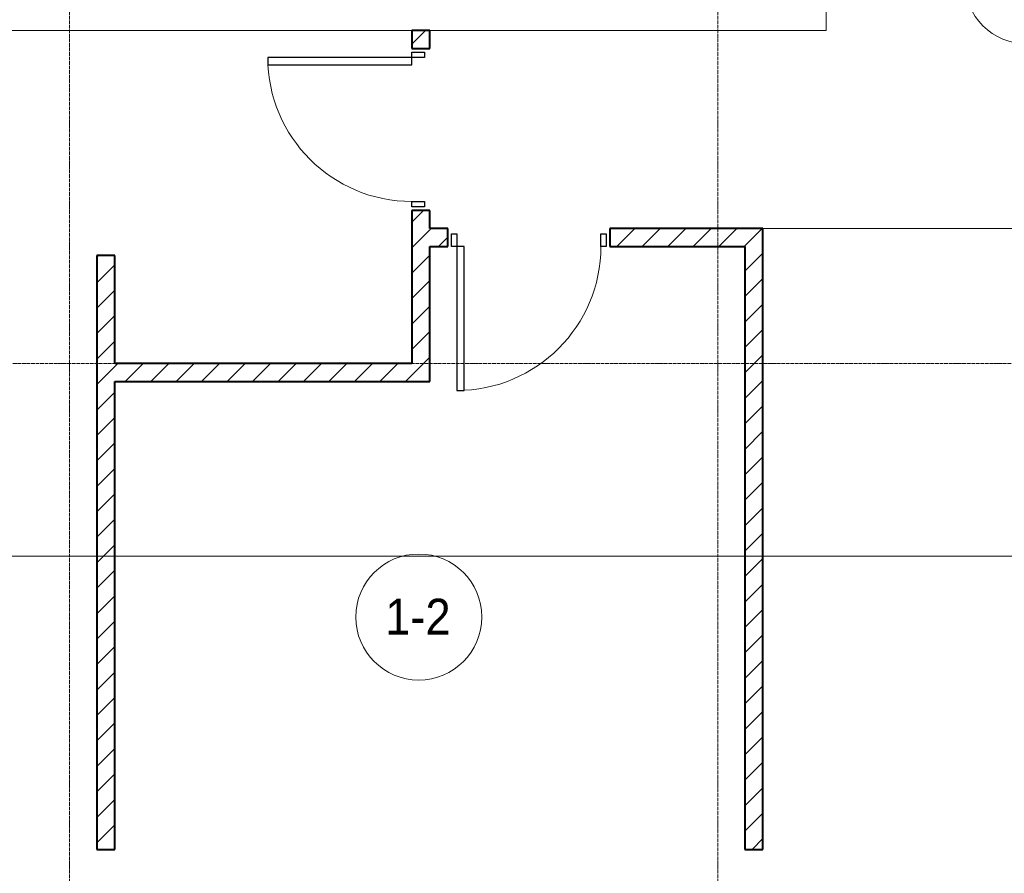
# Model space of a CAD drawing. Header units: millimetres. Extents: x 5617 to 143375, y 7718 to 186221.
# Tile 73 of 106: x 67329 to 72796, y 15968 to 20710. Entities that reach past the tile are written whole.
import ezdxf

# ---------------------------------------------------------------- set-up
doc = ezdxf.new("R2010")
doc.units = ezdxf.units.MM
doc.linetypes.add('ADSK_Линия сетки', pattern=[25, 20, -2.5, 0, -2.5])
doc.linetypes.add('Линия сетки', pattern=[25, 20, -2.5, 0, -2.5])
for name, color, linetype, lineweight in [('Двери', 7, 'Continuous', 18), ('Марки помещений', 7, 'Continuous', 20), ('Оси', 7, 'Continuous', 9), ('Перекрытия', 7, 'Continuous', 18), ('Стены', 7, 'Continuous', 18), ('Стены разрез', 7, 'Continuous', 40), ('Форма', 7, 'Continuous', 18)]:
    doc.layers.add(name, color=color, linetype=linetype, lineweight=lineweight)
doc.styles.add('Arial_3', font='arial.ttf', dxfattribs={"width": 0.9, "height": 200})
pattern_1 = [(45, (0, 0), (-70.71068, 70.71068), [])]

# ---------------------------------------------------------------- blocks, each defined once
blk = doc.blocks.new('A_DOR_Door - Вн_3_Одинарная_900x2100-3252882-МКСС_К4_L08_28_500_')
at = {"layer": 'Двери', "color": 253, "lineweight": 30, "true_color": 0xaaaaaa}
for p, q in [((-430, 20), (-400, 20)), ((-430, -50), (-430, 20)), ((-400, 20), (-400, -50)), ((400, -50), (400, 20)), ((400, 20), (430, 20)), ((430, 20), (430, -50)), ((-400, -50), (-430, -50)), ((-400, -50), (-400, -850)), ((-360, -50), (-400, -50)), ((-400, -50), (-400, -850)), ((-360, -850), (-360, -50)), ((430, -50), (400, -50)), ((-400, -850), (-360, -850))]:
    blk.add_line(p, q, dxfattribs=at)
at = {"layer": 'Двери', "color": 254, "lineweight": 9, "true_color": 0xd4d4d4}
blk.add_arc((-400, -50), 800, 270, 0, dxfattribs=at)
blk = doc.blocks.new('135_SLK_K4_AR_rvt-1-МКСС_К4_L08_28_500_')
at = {"layer": 'Стены разрез', "lineweight": 9, "true_color": 0xaaaaaa}
h = blk.add_hatch(dxfattribs=at)
h.set_pattern_fill('FP_3', color=253, style=0, pattern_type=2)
h.set_pattern_definition(pattern_1)
h.paths.add_polyline_path([(127950, 18800), (127950, 19650), (127850, 19650), (127850, 18800)])
h.paths.add_polyline_path([(127950, 20550), (127950, 20650), (127850, 20650), (127850, 20550)])
h = blk.add_hatch(dxfattribs=at)
h.set_pattern_fill('FP_3', color=253, style=0, pattern_type=2)
h.set_pattern_definition(pattern_1)
h.paths.add_polyline_path([(129700, 19450), (129800, 19450), (129800, 19550), (128950, 19550), (128950, 19450), (129289.8, 19450)])
h.paths.add_polyline_path([(128050, 19450), (128050, 19550), (127950, 19550), (127950, 19450)])
h = blk.add_hatch(dxfattribs=at)
h.set_pattern_fill('FP_3', color=253, style=0, pattern_type=2)
h.set_pattern_definition(pattern_1)
h.paths.add_polyline_path([(129800, 16100), (129800, 19450), (129700, 19450), (129700, 16100)])
h = blk.add_hatch(dxfattribs=at)
h.set_pattern_fill('FP_3', color=253, style=0, pattern_type=2)
h.set_pattern_definition(pattern_1)
h.paths.add_polyline_path([(126121.8, 16100), (126200, 16100), (126200, 19400), (126100, 19400), (126100, 16100)])
h = blk.add_hatch(dxfattribs=at)
h.set_pattern_fill('FP_3', color=253, style=0, pattern_type=2)
h.set_pattern_definition(pattern_1)
h.paths.add_polyline_path([(127705.8, 18700), (127950, 18700), (127950, 18800), (126200, 18800), (126200, 18700)])
at = {"layer": 'Перекрытия', "color": 253, "true_color": 0xaaaaaa}
for p, q in [((130150, 22150), (130150, 20650)), ((127850, 20650), (125150, 20650)), ((130150, 20650), (127950, 20650))]:
    blk.add_line(p, q, dxfattribs=at)
at = {"layer": 'Стены', "color": 253, "true_color": 0xaaaaaa}
for p, q in [((129800, 19550.4), (131700, 19550.4)), ((131700, 19549.6), (129800, 19549.6))]:
    blk.add_line(p, q, dxfattribs=at)
at = {"layer": 'Стены разрез', "color": 253, "true_color": 0xaaaaaa}
for p, q in [((127950, 20650), (127850, 20650)), ((127850, 20650), (127850, 20550)), ((127950, 20550), (127950, 20650)), ((127850, 20550), (127950, 20550)), ((127950, 19650), (127850, 19650)), ((127850, 19650), (127850, 18800)), ((127950, 19550), (127950, 19650)), ((128050, 19550), (127950, 19550)), ((128050, 19450), (128050, 19550)), ((129800, 19550), (128950, 19550)), ((128950, 19550), (128950, 19450)), ((129800, 19450), (129800, 19550)), ((127950, 18800), (127950, 19450)), ((127950, 19450), (128050, 19450)), ((128950, 19450), (129700, 19450)), ((129700, 19450), (129700, 16100)), ((129800, 16100), (129800, 19450)), ((126100, 19400), (126100, 16100)), ((126200, 19400), (126100, 19400)), ((126200, 18800), (126200, 19400)), ((127850, 18800), (126200, 18800)), ((127950, 18700), (127950, 18800)), ((126200, 16100), (126200, 18700)), ((126200, 18700), (127950, 18700)), ((126100, 16100), (126200, 16100)), ((129700, 16100), (129800, 16100))]:
    blk.add_line(p, q, dxfattribs=at)
at = {"layer": 'Двери', "color": 253, "lineweight": 18, "true_color": 0xaaaaaa, "rotation": 270}
blk.add_blockref('A_DOR_Door - Вн_3_Одинарная_900x2100-3252882-МКСС_К4_L08_28_500_', (127900, 20100), dxfattribs=at)
at = {"layer": 'Двери', "color": 253, "lineweight": 18, "true_color": 0xaaaaaa}
blk.add_blockref('A_DOR_Door - Вн_3_Одинарная_900x2100-3252882-МКСС_К4_L08_28_500_', (128500, 19500), dxfattribs=at)
blk = doc.blocks.new('135_SLK_K4_AR_FCD_rvt-1-МКСС_К4_L08_28_500_')
at = {"layer": 'Форма', "color": 253, "lineweight": 9, "true_color": 0xaaaaaa}
blk.add_line((136800, 17730), (90270.9, 17730), dxfattribs=at)
blk = doc.blocks.new('050_Марка_Помещение - Номер-620969-МКСС_К4_L08_28_500_')
at = {"layer": 'Марки помещений'}
blk.add_circle((0, 0), 3.5, dxfattribs=at)

msp = doc.modelspace()

# ---------------------------------------------------------------- linework, layer by layer
at = {"layer": 'Оси', "linetype": 'Линия сетки'}
for p, q in [((67606.2, 12025.7), (67606.2, 33150)), ((71206.2, 12025.7), (71206.2, 33150))]:
    msp.add_line(p, q, dxfattribs=at)
at = {"layer": 'Оси', "linetype": 'ADSK_Линия сетки'}
msp.add_line((78406.2, 18800), (26144.7, 18800), dxfattribs=at)

# ---------------------------------------------------------------- block references
at = {"lineweight": 5}
for name in ['135_SLK_K4_AR_FCD_rvt-1-МКСС_К4_L08_28_500_', '135_SLK_K4_AR_rvt-1-МКСС_К4_L08_28_500_']:
    msp.add_blockref(name, (-58343.8, 0), dxfattribs=at)
at = {"layer": 'Марки помещений', "xscale": 99.99999999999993, "yscale": 99.99999999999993, "zscale": 99.99999999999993}
for p in [(72925.2, 20924), (69544.8, 17391.6)]:
    msp.add_blockref('050_Марка_Помещение - Номер-620969-МКСС_К4_L08_28_500_', p, dxfattribs=at)

# ---------------------------------------------------------------- texts
at = {"layer": 'Марки помещений', "lineweight": 9, "insert": (69358.3, 17493.3), "char_height": 200, "width": 447.342, "attachment_point": 1, "style": 'Arial_3'}
msp.add_mtext('1-2', dxfattribs=at)

doc.saveas('drawing.dxf')
